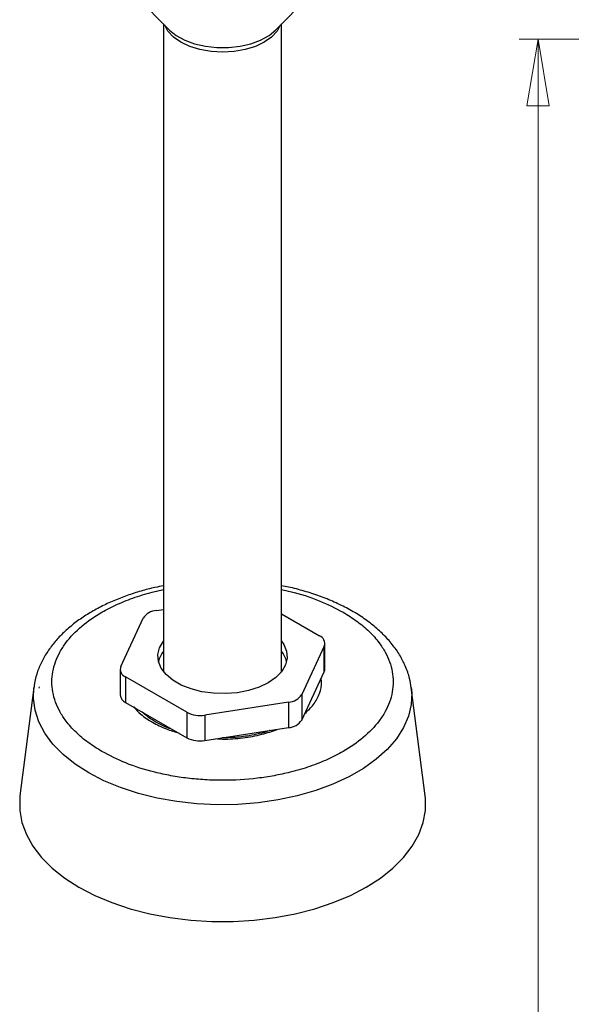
# Model space of a CAD drawing. Header units: millimetres. Extents: x 24 to 198, y 19 to 278.
# Tile 6 of 12: x 28 to 57, y 150 to 203. Entities that reach past the tile are written whole.
import ezdxf

# ---------------------------------------------------------------- set-up
doc = ezdxf.new("R2010")
doc.units = ezdxf.units.MM
doc.styles.add('SLDTEXTSTYLE0', font='TXT', dxfattribs={"width": 0.7})
doc.dimstyles.new('SLDDIMSTYLE0', dxfattribs={"dimtxt": 3.5, "dimasz": 3.556, "dimexe": 0, "dimexo": 0.0625, "dimgap": 0.875, "dimtad": 1, "dimdec": 0, "dimlfac": 3, "dimrnd": 1e-09, "dimzin": 12, "dimdsep": 46, "dimtxsty": 'SLDTEXTSTYLE0', "dimblk1": 'CLOSED', "dimblk2": 'CLOSED', "dimsah": 1, "dimcen": 0.09, "dimadec": 0, "dimazin": 3, "dimtfac": 1, "dimtdec": 0, "dimtofl": 0, "dimtmove": 0, "dimatfit": 3, "dimldrblk": 'CLOSED', "dimfxl": 0, "dimfrac": 2, "dimtolj": 1, "dimtzin": 12, "dimarcsym": 0})

# ---------------------------------------------------------------- blocks, each defined once
blk = doc.blocks.new('_Closed')
at = {"color": 0, "linetype": 'ByBlock', "lineweight": -2}
for p, q in [((-1, 0.166667), (0, 0)), ((-1, 0.166667), (-1, -0.166667)), ((0, 0), (-1, -0.166667)), ((0, 0), (-1, 0))]:
    blk.add_line(p, q, dxfattribs=at)
blk = doc.blocks.new('_D_1')
at = {"color": 7, "linetype": 'Continuous', "lineweight": 0}
for p, q in [((81.993, 201.964), (54.501, 201.964)), ((55.501, 201.964), (55.501, 68.651)), ((91.026, 68.651), (54.501, 68.651))]:
    blk.add_line(p, q, dxfattribs=at)
at = {"color": 7, "linetype": 'Continuous', "lineweight": 18, "xscale": 3.556, "yscale": 3.556}
for p, rotation in [((55.501, 201.964), 90.0000000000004), ((55.501, 68.651), 270.0000000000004)]:
    blk.add_blockref('_Closed', p, dxfattribs=dict(at, rotation=rotation))
at = {"color": 7, "linetype": 'Continuous', "lineweight": 18, "insert": (50.989, 121.479), "char_height": 3.5, "attachment_point": 1, "rotation": 90, "style": 'SLDTEXTSTYLE0'}
blk.add_mtext('400', dxfattribs=at)

msp = doc.modelspace()

# ---------------------------------------------------------------- linework, layer by layer
at = {"color": 7, "linetype": 'Continuous', "lineweight": 25}
for p, q in [((33.296, 205.031), (35.829, 202.462)), ((41.513, 202.462), (44.047, 205.031)), ((35.521, 202.775), (35.521, 168.227)), ((41.821, 168.227), (41.821, 202.775)), ((35.147, 171.483), (35.521, 171.541)), ((41.821, 171.303), (43.84, 170.138)), ((33.244, 168.499), (34.439, 171.075)), ((44.133, 168.369), (44.133, 169.73)), ((44.099, 169.58), (42.903, 167.005)), ((44.099, 168.22), (44.099, 169.58)), ((33.21, 168.35), (33.21, 166.989)), ((42.903, 165.644), (44.099, 168.22)), ((36.769, 166.056), (33.503, 167.941)), ((33.503, 167.941), (33.503, 166.581)), ((28.605, 167.376), (27.867, 161.607)), ((28.893, 167.339), (28.904, 167.421)), ((49.475, 161.607), (48.737, 167.376)), ((33.503, 166.581), (36.769, 164.695)), ((42.196, 166.597), (37.735, 165.907)), ((42.196, 166.597), (42.196, 165.236)), ((42.903, 167.005), (42.903, 165.644)), ((36.769, 166.056), (36.769, 164.695)), ((37.735, 165.907), (37.735, 164.546)), ((37.735, 164.546), (42.196, 165.236))]:
    msp.add_line(p, q, dxfattribs=at)
at = {"color": 8, "linetype": 'Continuous', "lineweight": 25, "flags": 128}
for points in [[(41.752, 202.704), (41.582, 202.389), (41.29, 202.074), (40.899, 201.799), (40.421, 201.573), (39.877, 201.405), (39.286, 201.301), (38.671, 201.266), (38.057, 201.301), (37.466, 201.405), (36.921, 201.573), (36.444, 201.799), (36.052, 202.074), (35.761, 202.389), (35.591, 202.704)], [(35.829, 202.462), (35.845, 202.447), (36.207, 202.155), (36.659, 201.908), (37.183, 201.715), (37.761, 201.583), (38.372, 201.517), (38.994, 201.518), (39.604, 201.587), (40.181, 201.722), (40.702, 201.917), (41.151, 202.166), (41.51, 202.459), (41.513, 202.462)], [(31.534, 162.827), (30.804, 163.296), (30.167, 163.809), (29.629, 164.358), (29.197, 164.938), (28.876, 165.541), (28.67, 166.16), (28.582, 166.789), (28.605, 167.376)], [(48.737, 167.376), (48.761, 167.105), (48.731, 166.474), (48.584, 165.849), (48.32, 165.237), (47.943, 164.644), (47.458, 164.079), (46.869, 163.548), (46.184, 163.056), (45.412, 162.61), (44.56, 162.215), (43.639, 161.875), (42.66, 161.594), (41.634, 161.377), (40.573, 161.225), (39.49, 161.139), (38.398, 161.122), (37.309, 161.174), (36.235, 161.292), (35.191, 161.478), (34.187, 161.727), (33.235, 162.037), (32.348, 162.405), (31.534, 162.827)]]:
    msp.add_lwpolyline(points, dxfattribs=at)
at = {"color": 7, "linetype": 'Continuous', "lineweight": 25, "flags": 128}
for points in [[(41.821, 169.852), (41.942, 169.673), (42.088, 169.315), (42.118, 168.948), (42.03, 168.584), (41.827, 168.235), (41.518, 167.914), (41.111, 167.631), (40.621, 167.397), (40.065, 167.218), (39.461, 167.101), (38.831, 167.05), (38.195, 167.067), (37.575, 167.151), (36.993, 167.3), (36.467, 167.508), (36.017, 167.767), (35.657, 168.071), (35.4, 168.407), (35.254, 168.765), (35.225, 169.132), (35.313, 169.496), (35.515, 169.844), (35.521, 169.852)], [(44.099, 168.22), (44.124, 168.294), (44.133, 168.369)], [(27.867, 161.607), (27.853, 161.474), (27.853, 160.819), (27.971, 160.168), (28.207, 159.528), (28.558, 158.905), (29.019, 158.307), (29.586, 157.74), (30.252, 157.211), (31.011, 156.724), (31.854, 156.286), (32.771, 155.902), (33.753, 155.574), (34.789, 155.308), (35.867, 155.106), (36.977, 154.97), (38.104, 154.901), (39.238, 154.901), (40.366, 154.97), (41.475, 155.106), (42.554, 155.308), (43.59, 155.574), (44.572, 155.902), (45.489, 156.286), (46.332, 156.724), (47.09, 157.211), (47.757, 157.74), (48.324, 158.307), (48.785, 158.905), (49.136, 159.528), (49.371, 160.168), (49.49, 160.819), (49.49, 161.474), (49.475, 161.607)]]:
    msp.add_lwpolyline(points, dxfattribs=at)
at = {"color": 7, "linetype": 'Continuous', "lineweight": 25}
for centre, radius, start, end in [((35.201, 170.572), 0.913, 93.4335, 146.5611), ((43.684, 169.727), 0.44, 340.539, 69.2579), ((36.669, 168.403), 1.462, 141.7423, 165.5418), ((40.727, 168.429), 1.403, 13.954, 38.7619), ((33.658, 168.353), 0.44, 160.539, 249.2579), ((33.713, 167.04), 0.505, 185.8452, 245.4749), ((42.141, 167.508), 0.913, 273.4335, 326.5611), ((37.474, 167.419), 1.535, 242.6428, 279.7711), ((42.141, 166.147), 0.913, 273.4335, 326.5611), ((37.474, 166.059), 1.535, 242.6428, 279.7711)]:
    msp.add_arc(centre, radius, start, end, dxfattribs=at)
for points, knots in [([(35.521, 172.807), (35.369, 172.777), (34.96, 172.697), (34.312, 172.524), (33.578, 172.29), (32.863, 172.012), (32.178, 171.692), (31.532, 171.332), (30.932, 170.932), (30.385, 170.493), (29.897, 170.018), (29.475, 169.507), (29.123, 168.964), (28.854, 168.391), (28.68, 167.867), (28.637, 167.533), (28.62, 167.404)], [0, 0, 0, 0, 0.04172, 0.111999, 0.184234, 0.257908, 0.332675, 0.4083, 0.484618, 0.561477, 0.638735, 0.71628, 0.794037, 0.872051, 0.950572, 1, 1, 1, 1]), ([(48.728, 167.365), (48.706, 167.53), (48.652, 167.926), (48.441, 168.513), (48.129, 169.121), (47.736, 169.683), (47.259, 170.214), (46.703, 170.71), (46.076, 171.166), (45.387, 171.578), (44.644, 171.942), (43.857, 172.259), (43.038, 172.523), (42.357, 172.705), (41.944, 172.782), (41.821, 172.805)], [0, 0, 0, 0, 0.062822, 0.15089, 0.231219, 0.312759, 0.395199, 0.478109, 0.561089, 0.643815, 0.726013, 0.807495, 0.887922, 0.966567, 1, 1, 1, 1]), ([(45.105, 171.393), (45.357, 171.237), (45.87, 170.919), (46.512, 170.37), (47.006, 169.815), (47.358, 169.271), (47.673, 168.579), (47.802, 167.859), (47.738, 167.137), (47.594, 166.604), (47.358, 166.087), (46.937, 165.437), (46.232, 164.701), (45.26, 164.026), (44.28, 163.526), (43.335, 163.152), (42.371, 162.868), (41.429, 162.664), (40.231, 162.482), (38.983, 162.408), (37.733, 162.445), (36.81, 162.528), (35.913, 162.664), (34.789, 162.908), (33.502, 163.308), (32.651, 163.75), (32.238, 163.965)], [0, 0, 0, 0, 0.0388281, 0.0788603, 0.1200207, 0.1521936, 0.1843726, 0.2500059, 0.2828633, 0.3157271, 0.3478999, 0.380079, 0.4417831, 0.5, 0.5388267, 0.5788603, 0.6200207, 0.6521936, 0.6843726, 0.7500059, 0.7828633, 0.8157271, 0.8478999, 0.880079, 0.9417831, 1, 1, 1, 1]), ([(36.027, 165.124), (35.935, 165.155), (35.685, 165.242), (35.313, 165.417), (34.919, 165.642), (34.607, 165.861), (34.452, 166.009), (34.39, 166.068)], [0, 0, 0, 0, 0.134384, 0.368169, 0.604659, 0.843151, 1, 1, 1, 1]), ([(41.205, 165.083), (41.192, 165.078), (41.013, 165.01), (40.64, 164.915), (40.144, 164.81), (39.682, 164.745), (39.209, 164.7), (38.868, 164.694), (38.671, 164.69)], [0, 0, 0, 0, 0.018269, 0.24299, 0.459313, 0.615731, 0.778732, 1, 1, 1, 1])]:
    msp.add_open_spline(points, degree=3, knots=knots, dxfattribs=at)
at = {"color": 8, "linetype": 'Continuous', "lineweight": 25}
for points, knots in [([(32.238, 163.965), (31.985, 164.121), (31.473, 164.438), (30.831, 164.987), (30.337, 165.543), (29.984, 166.087), (29.669, 166.779), (29.54, 167.499), (29.605, 168.221), (29.749, 168.753), (29.984, 169.271), (30.405, 169.921), (31.111, 170.657), (32.083, 171.331), (33.062, 171.832), (34.009, 172.204), (34.841, 172.459), (35.366, 172.567), (35.521, 172.6)], [0, 0, 0, 0, 0.06092, 0.123729, 0.188309, 0.238787, 0.289275, 0.392251, 0.443804, 0.495366, 0.545844, 0.596332, 0.693144, 0.784484, 0.845402, 0.908213, 0.972793, 1, 1, 1, 1]), ([(41.821, 172.6), (41.977, 172.567), (42.685, 172.42), (43.839, 172.046), (44.691, 171.607), (45.105, 171.393)], [0, 0, 0, 0, 0.126333, 0.575869, 1, 1, 1, 1]), ([(43.065, 165.993), (43.229, 166.148), (43.577, 166.479), (43.868, 167.054), (43.993, 167.539), (43.933, 167.815), (43.918, 167.882)], [0, 0, 0, 0, 0.272481, 0.581587, 0.897252, 1, 1, 1, 1]), ([(33.945, 166.34), (34.06, 166.207), (34.321, 165.906), (34.716, 165.66), (34.935, 165.522)], [0, 0, 0, 0, 0.443856, 1, 1, 1, 1]), ([(34.935, 165.522), (35.173, 165.395), (35.601, 165.167), (36.121, 165.017), (36.352, 164.95)], [0, 0, 0, 0, 0.556108, 1, 1, 1, 1]), ([(38.319, 164.65), (38.436, 164.641), (38.914, 164.607), (39.753, 164.679), (40.749, 164.847), (41.323, 165.048), (41.592, 165.142)], [0, 0, 0, 0, 0.102702, 0.418384, 0.727505, 1, 1, 1, 1])]:
    msp.add_open_spline(points, degree=3, knots=knots, dxfattribs=at)

# ---------------------------------------------------------------- dimensions: what is measured, and where the dimension line sits
at = {"color": 7, "linetype": 'Continuous', "lineweight": 18}
dim = msp.add_linear_dim(base=(55.501, 68.651), p1=(82.993, 201.964), p2=(92.026, 68.651), angle=90, dimstyle='SLDDIMSTYLE0', dxfattribs=at)
dim.commit()
dim.dimension.update_dxf_attribs({"geometry": '_D_1', "text_midpoint": (55.501, 124.76), "dimtype": 160})

doc.saveas('drawing.dxf')
